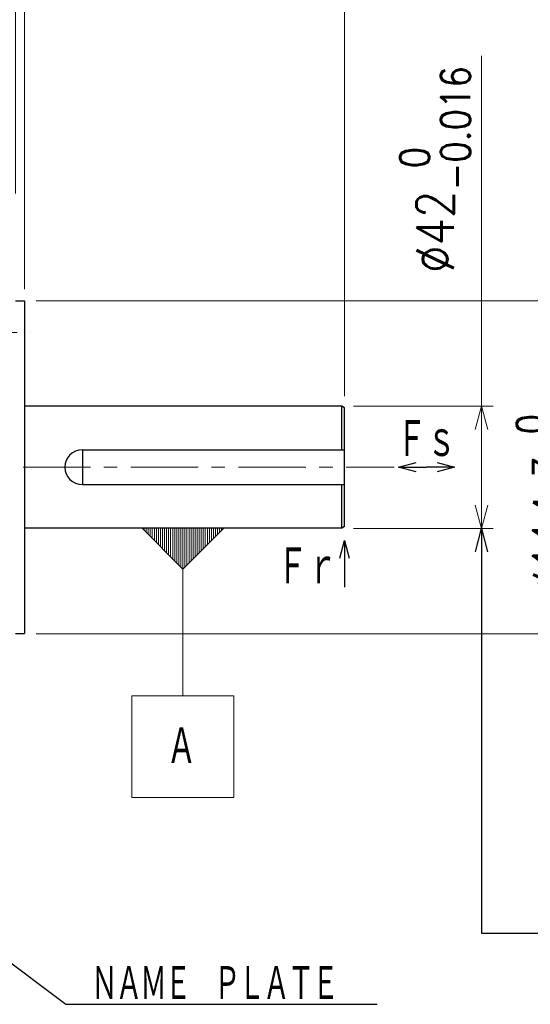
# Model space of a CAD drawing. Header units: millimetres. Extents: x 0 to 1733, y 0 to 1188.
# Tile 133 of 157: x 721 to 897, y 636 to 974. Entities that reach past the tile are written whole.
import ezdxf

# ---------------------------------------------------------------- set-up
doc = ezdxf.new("R2010")
doc.units = ezdxf.units.MM
doc.header["$LTSCALE"] = 0.727559
doc.linetypes.add('CENTER', pattern=[50.8, 31.75, -6.35, 6.35, -6.35])
doc.layers.add('NoLayerName_001', color=7, linetype='Continuous')
doc.layers.add('NoLayerName_002', color=7, linetype='Continuous')
doc.styles.get("Standard").update_dxf_attribs({"font": 'txt', "bigfont": 'extfont2'})
doc.dimstyles.get("Standard").update_dxf_attribs({"dimtxt": 2.5, "dimasz": 2.5, "dimexe": 1, "dimexo": 1, "dimtad": 1, "dimdec": 3, "dimzin": 0, "dimdsep": 46, "dimtxsty": 'Standard', "dimcen": 2.5, "dimadec": 3, "dimazin": 0, "dimtfac": 0.75, "dimtdec": 3, "dimtmove": 0, "dimatfit": 3, "dimfxl": 1, "dimarcsym": 0})

# ---------------------------------------------------------------- blocks, each defined once
blk = doc.blocks.new('_OPEN30')
at = {"color": 0, "linetype": 'ByBlock', "lineweight": -2}
for p, q in [((-1, 0.267949), (0, 0)), ((0, 0), (-1, -0.267949)), ((0, 0), (-1, 0))]:
    blk.add_line(p, q, dxfattribs=at)
blk = doc.blocks.new('*D129')
at = {"layer": 'Defpoints', "color": 0}
for p in [(723.2, 877.08), (920, 877.08), (723.2, 762.78)]:
    blk.add_point(p, dxfattribs=at)
at = {"layer": 'NoLayerName_002', "color": 0, "linetype": 'Continuous', "lineweight": 13}
for p, q in [((727.2, 877.08), (924, 877.08)), ((920, 770.78), (920, 869.08)), ((727.2, 762.78), (924, 762.78))]:
    blk.add_line(p, q, dxfattribs=at)
at = {"layer": 'NoLayerName_002', "color": 0, "lineweight": 13, "xscale": 8, "yscale": 8, "zscale": 8}
for p, rotation in [((920, 877.08), 90), ((920, 762.78), 270)]:
    blk.add_blockref('_OPEN30', p, dxfattribs=dict(at, rotation=rotation))
at = {"layer": 'NoLayerName_002', "color": 0, "lineweight": 13, "insert": (904.06, 819.93), "char_height": 12.8, "attachment_point": 5, "rotation": 90}
blk.add_mtext('\\A1;\\W0.8000;%%c114.3{\\H10.000640;\\S 0^ -0.025;}', dxfattribs=at)
blk = doc.blocks.new('*D130')
at = {"layer": 'Defpoints', "color": 0}
for p in [(832, 840.93), (880, 840.93), (832, 798.93)]:
    blk.add_point(p, dxfattribs=at)
at = {"layer": 'NoLayerName_002', "color": 0, "linetype": 'Continuous', "lineweight": 13}
for p, q in [((880, 840.93), (880, 961.25)), ((836, 840.93), (884, 840.93)), ((880, 806.93), (880, 832.93)), ((836, 798.93), (884, 798.93))]:
    blk.add_line(p, q, dxfattribs=at)
at = {"layer": 'NoLayerName_002', "color": 0, "lineweight": 13, "xscale": 8, "yscale": 8, "zscale": 8}
for p, rotation in [((880, 840.93), 90), ((880, 798.93), 270)]:
    blk.add_blockref('_OPEN30', p, dxfattribs=dict(at, rotation=rotation))
at = {"layer": 'NoLayerName_002', "color": 0, "lineweight": 13, "insert": (864.06, 922.22), "char_height": 12.8, "attachment_point": 5, "rotation": 90}
blk.add_mtext('\\A1;\\W0.8594;%%c42{\\H10.000640;\\S 0^ -0.016;}', dxfattribs=at)
blk = doc.blocks.new('*D142')
at = {"layer": 'Defpoints', "color": 0}
for p in [(833, 1060), (720, 910), (833, 840.42)]:
    blk.add_point(p, dxfattribs=at)
at = {"layer": 'NoLayerName_001', "color": 0, "linetype": 'Continuous', "lineweight": 13}
for p, q in [((720, 914), (720, 1064)), ((833, 844.42), (833, 1064)), ((728, 1060), (825, 1060))]:
    blk.add_line(p, q, dxfattribs=at)
at = {"layer": 'NoLayerName_001', "color": 0, "lineweight": 13, "xscale": 8, "yscale": 8, "zscale": 8, "rotation": 180}
blk.add_blockref('_OPEN30', (720, 1060), dxfattribs=at)
at = {"layer": 'NoLayerName_001', "color": 0, "lineweight": 13, "xscale": 8, "yscale": 8, "zscale": 8}
blk.add_blockref('_OPEN30', (833, 1060), dxfattribs=at)
at = {"layer": 'NoLayerName_001', "color": 0, "lineweight": 13, "insert": (776.5, 1070.53), "char_height": 12.8, "attachment_point": 5}
blk.add_mtext('\\W0.8594;113', dxfattribs=at)
blk = doc.blocks.new('_DOT')
at = {"color": 0, "linetype": 'ByBlock', "lineweight": -2}
blk.add_line((-0.5, 0), (-1, 0), dxfattribs=at)
at = {"color": 0, "linetype": 'ByBlock', "lineweight": -2, "const_width": 0.5}
blk.add_lwpolyline([(-0.25, 0, 1), (0.25, 0, 1)], format="xyb", close=True, dxfattribs=at)
blk = doc.blocks.new('*D143')
at = {"layer": 'Defpoints', "color": 0}
for p in [(723.2, 1000), (720, 910), (723.2, 877.15)]:
    blk.add_point(p, dxfattribs=at)
at = {"layer": 'NoLayerName_002', "color": 0, "linetype": 'Continuous', "lineweight": 13}
for p, q in [((720, 914), (720, 1004)), ((723.2, 881.15), (723.2, 1004)), ((714, 1000), (708, 1000)), ((720, 1000), (723.2, 1000)), ((723.2, 1000), (765.4, 1000)), ((729.2, 1000), (735.2, 1000))]:
    blk.add_line(p, q, dxfattribs=at)
at = {"layer": 'NoLayerName_002', "color": 0, "lineweight": 13, "xscale": 6, "yscale": 6, "zscale": 6}
blk.add_blockref('_DOT', (720, 1000), dxfattribs=at)
at = {"layer": 'NoLayerName_002', "color": 0, "lineweight": 13, "xscale": 6, "yscale": 6, "zscale": 6, "rotation": 180}
blk.add_blockref('_OPEN30', (723.2, 1000), dxfattribs=at)
at = {"layer": 'NoLayerName_002', "color": 0, "lineweight": 13, "insert": (750.3, 1010.53), "char_height": 12.8, "attachment_point": 5}
blk.add_mtext('\\W0.8594;3.2', dxfattribs=at)
blk = doc.blocks.new('*D144')
at = {"layer": 'Defpoints', "color": 0}
for p in [(720, 1000), (702, 910), (720, 910)]:
    blk.add_point(p, dxfattribs=at)
at = {"layer": 'NoLayerName_002', "color": 0, "linetype": 'Continuous', "lineweight": 13}
for p, q in [((702, 914), (702, 1004)), ((720, 914), (720, 1004)), ((702, 1000), (667.13, 1000)), ((696, 1000), (690, 1000)), ((702, 1000), (720, 1000)), ((726, 1000), (732, 1000))]:
    blk.add_line(p, q, dxfattribs=at)
at = {"layer": 'NoLayerName_002', "color": 0, "lineweight": 13, "xscale": 6, "yscale": 6, "zscale": 6}
blk.add_blockref('_OPEN30', (702, 1000), dxfattribs=at)
at = {"layer": 'NoLayerName_002', "color": 0, "lineweight": 13, "xscale": 6, "yscale": 6, "zscale": 6, "rotation": 180}
blk.add_blockref('_DOT', (720, 1000), dxfattribs=at)
at = {"layer": 'NoLayerName_002', "color": 0, "lineweight": 13, "insert": (678.56, 1010.53), "char_height": 12.8, "attachment_point": 5}
blk.add_mtext('\\W0.8594;18', dxfattribs=at)
blk = doc.blocks.new('*D150')
at = {"layer": 'Defpoints', "color": 0}
for p in [(833, 1090), (407.5, 856.12), (833, 840.42)]:
    blk.add_point(p, dxfattribs=at)
at = {"layer": 'NoLayerName_001', "color": 0, "linetype": 'Continuous', "lineweight": 13}
for p, q in [((407.5, 860.12), (407.5, 1094)), ((833, 844.42), (833, 1094)), ((415.5, 1090), (825, 1090))]:
    blk.add_line(p, q, dxfattribs=at)
at = {"layer": 'NoLayerName_001', "color": 0, "lineweight": 13, "xscale": 8, "yscale": 8, "zscale": 8, "rotation": 180}
blk.add_blockref('_OPEN30', (407.5, 1090), dxfattribs=at)
at = {"layer": 'NoLayerName_001', "color": 0, "lineweight": 13, "xscale": 8, "yscale": 8, "zscale": 8}
blk.add_blockref('_OPEN30', (833, 1090), dxfattribs=at)
at = {"layer": 'NoLayerName_001', "color": 0, "lineweight": 13, "insert": (620.25, 1101.63), "char_height": 12.8, "attachment_point": 5}
blk.add_mtext('\\W0.8594;４２６', dxfattribs=at)
blk = doc.blocks.new('DIM_0001')
at = {"color": 3, "linetype": 'Continuous', "lineweight": 13}
for p, q in [((4.2, 91.8), (4.2, 92.5)), ((4.9, 91.1), (4.9, 92.5)), ((5.6, 90.4), (5.6, 92.5)), ((6.3, 89.7), (6.3, 92.5)), ((7, 89), (7, 92.5)), ((7.7, 88.3), (7.7, 92.5)), ((8.4, 87.6), (8.4, 92.5)), ((9.1, 86.9), (9.1, 92.5)), ((9.8, 86.2), (9.8, 92.5)), ((10.5, 85.5), (10.5, 92.5)), ((11.2, 84.8), (11.2, 92.5)), ((11.9, 84.1), (11.9, 92.5)), ((12.6, 83.4), (12.6, 92.5)), ((13.3, 82.7), (13.3, 92.5)), ((14, 82), (14, 92.5)), ((14.7, 81.3), (14.7, 92.5)), ((15.4, 80.6), (15.4, 92.5)), ((16.1, 79.9), (16.1, 92.5)), ((16.8, 79.2), (16.8, 92.5)), ((17.5, 78.5), (17.5, 92.5)), ((18.2, 79.2), (18.2, 92.5)), ((18.9, 79.9), (18.9, 92.5)), ((19.6, 80.6), (19.6, 92.5)), ((20.3, 81.3), (20.3, 92.5)), ((21, 82), (21, 92.5)), ((21.7, 82.7), (21.7, 92.5)), ((22.4, 83.4), (22.4, 92.5)), ((23.1, 84.1), (23.1, 92.5)), ((23.8, 84.8), (23.8, 92.5)), ((24.5, 85.5), (24.5, 92.5)), ((25.2, 86.2), (25.2, 92.5)), ((25.9, 86.9), (25.9, 92.5)), ((26.6, 87.6), (26.6, 92.5)), ((27.3, 88.3), (27.3, 92.5)), ((28, 89), (28, 92.5)), ((28.7, 89.7), (28.7, 92.5)), ((29.4, 90.4), (29.4, 92.5)), ((30.1, 91.1), (30.1, 92.5)), ((30.8, 91.8), (30.8, 92.5))]:
    blk.add_line(p, q, dxfattribs=at)
for points in [[(31.5, 92.5), (17.5, 78.5), (3.5, 92.5)], [(0, 0), (35, 0), (35, 35), (0, 35)]]:
    blk.add_lwpolyline(points, close=True, dxfattribs=at)
blk.add_lwpolyline([(17.5, 78.5), (17.5, 35)], dxfattribs=at)
at = {"color": 3, "linetype": 'Continuous', "lineweight": 13, "width": 0.666667}
blk.add_text('Ａ', height=14, dxfattribs=at).set_placement((11.9, 10.5))

msp = doc.modelspace()

# ---------------------------------------------------------------- linework, layer by layer
at = {"layer": 'NoLayerName_001', "color": 7, "linetype": 'Continuous', "lineweight": 25}
for p, q in [((720, 877.15), (723.2, 877.15)), ((723.2, 877.15), (723.2, 762.85)), ((832, 841), (722.99999994, 841)), ((833, 840.42264973), (832, 841)), ((832, 826), (832, 841)), ((833, 799.57735027), (833, 840.42264973)), ((743, 826), (833, 826)), ((743, 826), (743, 814)), ((743, 814), (833, 814)), ((832, 799), (832, 814)), ((832, 799), (723, 799)), ((833, 799.57735027), (832, 799)), ((720, 762.85), (723.2, 762.85))]:
    msp.add_line(p, q, dxfattribs=at)
at = {"layer": 'NoLayerName_001', "color": 4, "linetype": 'CENTER', "lineweight": 13}
for p, q in [((688.25511538, 866.24998858), (725.22331711, 866.24998858)), ((390, 820), (850, 820))]:
    msp.add_line(p, q, dxfattribs=at)
at = {"layer": 'NoLayerName_001', "color": 7, "linetype": 'Continuous', "lineweight": 25}
msp.add_arc((743, 820), 6, 90, 270, dxfattribs=at)

# ---------------------------------------------------------------- block references
at = {"layer": 'NoLayerName_001', "color": 3, "linetype": 'Continuous', "lineweight": 13}
msp.add_blockref('DIM_0001', (760, 706.5), dxfattribs=at)

# ---------------------------------------------------------------- texts
at = {"layer": 'NoLayerName_001', "color": 3, "lineweight": 13, "char_height": 14}
for s, insert, attachment_point in [('\\A1;\\W0.6667;Ｆｓ', (861.10186164, 822.49999994), 8), ('\\A1;\\W0.6667;Ｆｒ', (830.50000048, 778.73892804), 9)]:
    msp.add_mtext(s, dxfattribs=dict(at, insert=insert, attachment_point=attachment_point))
at = {"layer": 'NoLayerName_002', "color": 3, "linetype": 'Continuous', "lineweight": 13, "insert": (745.97807598, 636.14080811), "char_height": 12.8000001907, "attachment_point": 7, "line_spacing_factor": 0.6}
msp.add_mtext('\\A1;\\W0.6510;\\T0.9200;ＮＡＭＥ\u3000ＰＬＡＴＥ', dxfattribs=at)

# ---------------------------------------------------------------- dimensions: what is measured, and where the dimension line sits
at = {"layer": 'NoLayerName_001', "color": 3, "linetype": 'Continuous', "lineweight": 13}
for base, p1, p2, text, picture, middle in [((833, 1090), (407.5, 856.12358857), (833, 840.42264973), '\\W0.8594;４２６', '*D150', (620.25, 1090)), ((833, 1060), (720, 910), (833, 840.4226497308), '\\W0.8594;<>', '*D142', (776.5, 1060))]:
    dim = msp.add_linear_dim(base=base, p1=p1, p2=p2, text=text, dimstyle='Standard', override={"dimtxt": 12.8, "dimasz": 8, "dimexe": 4, "dimexo": 4, "dimgap": 4, "dimdec": 8, "dimzin": 8, "dimblk": 'OPEN30', "dimclrd": 0, "dimclre": 0, "dimclrt": 0, "dimtp": 0, "dimtm": 0, "dimlwd": 13, "dimlwe": 13}, dxfattribs=at)
    dim.commit()
    dim.dimension.update_dxf_attribs({"geometry": picture, "text_midpoint": middle, "dimtype": 160})
at = {"layer": 'NoLayerName_002', "color": 3, "linetype": 'Continuous', "lineweight": 13}
for base, p1, p2, override, picture, middle in [((720, 1000), (702, 910), (720, 910), {"dimtxt": 12.8, "dimasz": 6, "dimexe": 4, "dimexo": 4, "dimgap": 4, "dimdec": 8, "dimzin": 8, "dimblk1": 'OPEN30', "dimblk2": 'DOT', "dimsah": 1, "dimclrd": 0, "dimclre": 0, "dimclrt": 0, "dimtp": 0, "dimtm": 0, "dimlwd": 13, "dimlwe": 13}, '*D144', (678.5637835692, 1000)), ((723.2, 1000), (720, 910), (723.2, 877.15), {"dimtxt": 12.8, "dimasz": 6, "dimexe": 4, "dimexo": 4, "dimgap": 4, "dimdec": 8, "dimzin": 8, "dimblk1": 'DOT', "dimblk2": 'OPEN30', "dimsah": 1, "dimclrd": 0, "dimclre": 0, "dimclrt": 0, "dimtp": 0, "dimtm": 0, "dimlwd": 13, "dimlwe": 13}, '*D143', (750.29932305, 1000))]:
    dim = msp.add_linear_dim(base=base, p1=p1, p2=p2, text='\\W0.8594;<>', dimstyle='Standard', override=override, dxfattribs=at)
    dim.commit()
    dim.dimension.update_dxf_attribs({"geometry": picture, "text_midpoint": middle, "dimtype": 160})
for base, p1, p2, text, override, picture, middle in [((880, 840.9321098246), (832, 798.9321098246), (832, 840.9321098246), '\\W0.8594;<>', {"dimtxt": 12.8, "dimasz": 8, "dimexe": 4, "dimexo": 4, "dimgap": 4, "dimdec": 8, "dimzin": 8, "dimpost": '%%c<>', "dimblk": 'OPEN30', "dimclrd": 0, "dimclre": 0, "dimclrt": 0, "dimtol": 1, "dimtp": 0, "dimtm": 0.016, "dimtfac": 0.7813, "dimtolj": 1, "dimlwd": 13, "dimlwe": 13}, '*D130', (880, 922.2162396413)), ((920, 877.0821098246), (723.2, 762.7821098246), (723.2, 877.0821098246), '\\W0.8000;<>', {"dimtxt": 12.8, "dimasz": 8, "dimexe": 4, "dimexo": 4, "dimgap": 4, "dimdec": 8, "dimzin": 8, "dimpost": '%%c<>', "dimblk": 'OPEN30', "dimclrd": 0, "dimclre": 0, "dimclrt": 0, "dimtol": 1, "dimtp": 0, "dimtm": 0.025, "dimtfac": 0.7813, "dimtolj": 1, "dimlwd": 13, "dimlwe": 13}, '*D129', (920, 819.9321093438))]:
    dim = msp.add_linear_dim(base=base, p1=p1, p2=p2, angle=90, text=text, dimstyle='Standard', override=override, dxfattribs=at)
    dim.commit()
    dim.dimension.update_dxf_attribs({"geometry": picture, "text_midpoint": middle, "dimtype": 160})

# ---------------------------------------------------------------- leaders
at = {"layer": 'NoLayerName_001', "color": 7, "linetype": 'Continuous', "lineweight": 25}
for points in [[(851.5, 820), (861.10186189, 820)], [(870.70372377, 820), (861.10186189, 820)], [(832.93748202, 794.76667971), (833, 778.73892701)]]:
    msp.add_leader(points, dimstyle='Standard', override={"dimasz": 6, "dimldrblk": 'OPEN30'}, dxfattribs=at)
at = {"layer": 'NoLayerName_002', "color": 3, "linetype": 'Continuous', "lineweight": 13}
msp.add_leader([(880, 798.93210982), (880, 659.93210982), (910, 659.93210982)], dimstyle='Standard', override={"dimasz": 8, "dimldrblk": 'OPEN30'}, dxfattribs=at)
at = {"layer": 'NoLayerName_002', "color": 3, "linetype": 'Continuous', "lineweight": 13, "annotation_type": 0, "has_hookline": 1, "hookline_direction": 0, "text_width": 98.181136}
msp.add_leader([(611, 730.5), (737.35307598, 635.51580811), (745.35307598, 635.51580811)], dimstyle='Standard', override={"dimtxt": 12.8, "dimasz": 8, "dimldrblk": 'OPEN30'}, dxfattribs=at)

doc.saveas('drawing.dxf')
